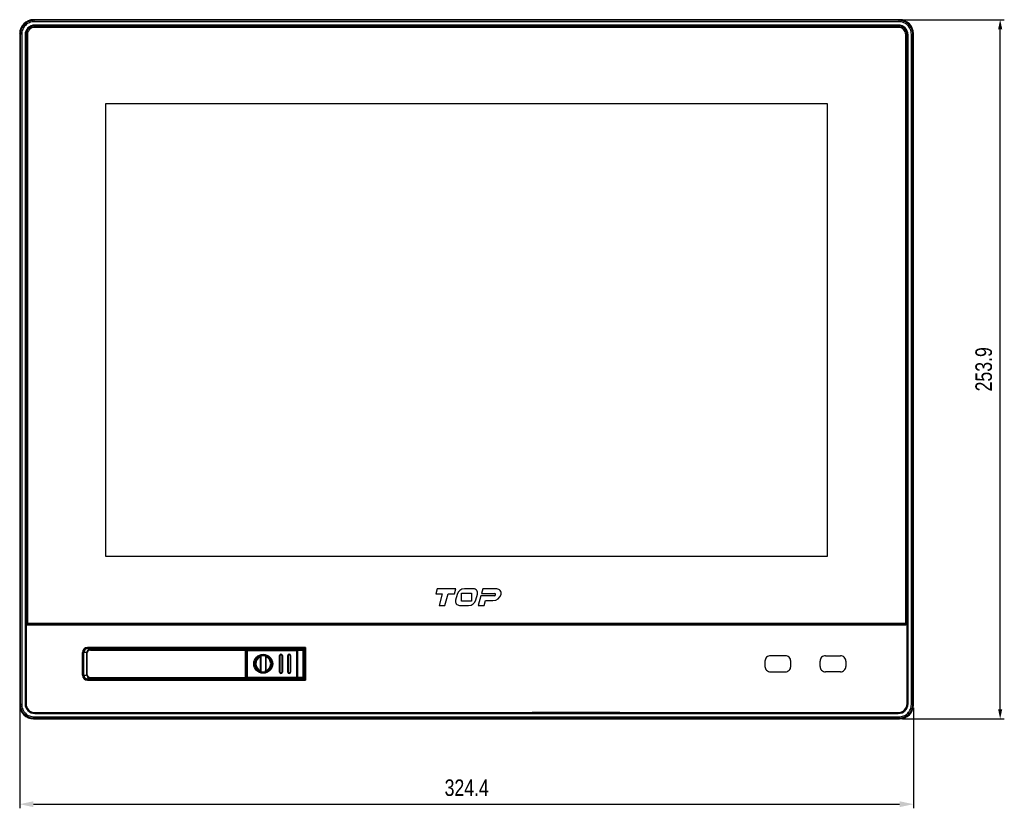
# Model space of a CAD drawing. Header units: millimetres. Extents: x 0 to 1189, y 0 to 841.
# Tile 8 of 28: x 200 to 557, y 306 to 592. Entities that reach past the tile are written whole.
import ezdxf

# ---------------------------------------------------------------- set-up
doc = ezdxf.new("R2010")
doc.units = ezdxf.units.MM
doc.header["$LTSCALE"] = 65.395
doc.header["$PDMODE"] = 3
doc.header["$PDSIZE"] = 8
doc.layers.get('0').update_dxf_attribs({"linetype": 'CONTINUOUS'})
doc.layers.get('Defpoints').update_dxf_attribs({"linetype": 'CONTINUOUS'})
for name, color, linetype in [('FR_HOST_COVER-GUIDE-SHAPE', 7, 'CONTINUOUS'), ('FR_HOST_COVER-LOCK-SHAPE', 7, 'CONTINUOUS'), ('FR_HOST_USB_COVER_RCW-SHAPE', 7, 'CONTINUOUS'), ('FRONT_CASE-RC12_-SHAPE', 7, 'CONTINUOUS'), ('LOCKING_KEY-SHAPE', 7, 'CONTINUOUS'), ('LOWER_COVER_RC12_혜창_24073-SHAPE', 7, 'CONTINUOUS'), ('TOPRC1200-DIM', 7, 'CONTINUOUS'), ('TOUCH-1-RT1251WD-SHAPE', 7, 'CONTINUOUS'), ('USB_COVER_HINGE_PIN-RTW-SHAPE', 7, 'CONTINUOUS')]:
    doc.layers.add(name, color=color, linetype=linetype)
doc.styles.get("Standard").update_dxf_attribs({"font": 'malgun.ttf'})
doc.styles.add('TEXTSTYLE_1', font='gdt', dxfattribs={"width": 0.8})
doc.dimstyles.new('DIMSTYLE_1', dxfattribs={"dimtxt": 3.5, "dimasz": 3.5, "dimexe": 1.5, "dimexo": 1, "dimgap": 0.875, "dimtad": 1, "dimdec": 5, "dimdsep": 46, "dimtxsty": 'Standard', "dimblk": '_FILLED', "dimblk1": '_FILLED', "dimblk2": '_FILLED', "dimcen": 0.09, "dimadec": 5, "dimazin": 2, "dimtp": 0.5, "dimtm": 0.5, "dimtfac": 1, "dimtdec": 5, "dimtofl": 0, "dimtmove": 0, "dimatfit": 3, "dimldrblk": '_FILLED', "dimfxl": 1, "dimtolj": 1, "dimarcsym": 0})

# ---------------------------------------------------------------- blocks, each defined once
blk = doc.blocks.new('_FILLED')
at = {"color": 0, "linetype": 'ByBlock'}
blk.add_solid([(0, 0), (-1, 0.214), (-1, -0.214)], dxfattribs=at)
blk = doc.blocks.new('*D1')
at = {"layer": 'Defpoints', "color": 0, "linetype": 'Continuous', "transparency": 16777216}
for p in [(199.66, 343.16), (524.06, 343.16), (524.06, 307.18)]:
    blk.add_point(p, dxfattribs=at)
at = {"layer": 'TOPRC1200-DIM', "color": 0, "linetype": 'Continuous', "lineweight": -2, "transparency": 16777216}
for p, q in [((199.66, 342.16), (199.66, 305.68)), ((524.06, 342.16), (524.06, 305.68)), ((204.66, 307.18), (519.06, 307.18))]:
    blk.add_line(p, q, dxfattribs=at)
at = {"layer": 'TOPRC1200-DIM', "color": 0, "linetype": 'Continuous', "lineweight": -2, "transparency": 16777216, "xscale": 5, "yscale": 5, "zscale": 5, "rotation": 180}
blk.add_blockref('_FILLED', (199.66, 307.18), dxfattribs=at)
at = {"layer": 'TOPRC1200-DIM', "color": 0, "linetype": 'Continuous', "lineweight": -2, "transparency": 16777216, "xscale": 5, "yscale": 5, "zscale": 5}
blk.add_blockref('_FILLED', (524.06, 307.18), dxfattribs=at)
at = {"layer": 'TOPRC1200-DIM', "color": 0, "linetype": 'Continuous', "transparency": 16777216, "insert": (361.93, 316.18), "char_height": 6, "attachment_point": 2, "line_spacing_factor": 0.9, "style": 'TEXTSTYLE_1'}
blk.add_mtext('\\A1;324.4', dxfattribs=at)
blk = doc.blocks.new('*D2')
at = {"layer": 'Defpoints', "color": 0, "linetype": 'Continuous', "transparency": 16777216}
for p in [(519.07, 592.06), (555.56, 592.06), (519.07, 338.16)]:
    blk.add_point(p, dxfattribs=at)
at = {"layer": 'TOPRC1200-DIM', "color": 0, "linetype": 'Continuous', "lineweight": -2, "transparency": 16777216}
for p, q in [((520.07, 592.06), (557.06, 592.06)), ((555.56, 341.66), (555.56, 588.56)), ((520.07, 338.16), (557.06, 338.16))]:
    blk.add_line(p, q, dxfattribs=at)
at = {"layer": 'TOPRC1200-DIM', "color": 0, "linetype": 'Continuous', "lineweight": -2, "transparency": 16777216, "xscale": 3.5, "yscale": 3.5, "zscale": 3.5}
for p, rotation in [((555.56, 592.06), 90), ((555.56, 338.16), 270)]:
    blk.add_blockref('_FILLED', p, dxfattribs=dict(at, rotation=rotation))
at = {"layer": 'TOPRC1200-DIM', "color": 0, "linetype": 'Continuous', "transparency": 16777216, "insert": (546.56, 465.1), "char_height": 6, "attachment_point": 2, "rotation": 90, "line_spacing_factor": 0.9, "style": 'TEXTSTYLE_1'}
blk.add_mtext('\\A1;253.9', dxfattribs=at)

msp = doc.modelspace()

# ---------------------------------------------------------------- linework, layer by layer
at = {"layer": 'FR_HOST_COVER-GUIDE-SHAPE', "color": 7, "linetype": 'Continuous'}
for p, q in [((281.689029, 363.359017), (281.862514, 363.359017)), ((281.862514, 363.362508), (302.562512, 363.362508)), ((281.862514, 363.359017), (281.862514, 363.162508)), ((281.862514, 363.324546), (282.313415, 363.320611)), ((283.062514, 363.3276), (283.062514, 363.362508)), ((299.512514, 363.362508), (299.512514, 363.304038)), ((300.249407, 363.298786), (302.498801, 363.298786)), ((300.495062, 363.098794), (302.698793, 363.098794)), ((302.498801, 363.298786), (302.562512, 363.362508)), ((302.498801, 353.026229), (302.498801, 363.298786)), ((302.698793, 363.098794), (302.762514, 363.162505)), ((302.698793, 363.098794), (302.698793, 353.226221)), ((302.762514, 353.16251), (302.762514, 363.162505)), ((281.689029, 352.965998), (281.862514, 352.965998)), ((281.862514, 352.965998), (281.862514, 353.162508)), ((282.313415, 353.004405), (281.862514, 353.00047)), ((281.862514, 352.962508), (302.562512, 352.962508)), ((283.062514, 352.962508), (283.062514, 352.997415)), ((299.512514, 353.020978), (299.512514, 352.962508)), ((302.498801, 353.026229), (300.249407, 353.026229)), ((302.698793, 353.226221), (300.495062, 353.226221)), ((302.562512, 352.962508), (302.498801, 353.026229)), ((302.762514, 353.16251), (302.698793, 353.226221))]:
    msp.add_line(p, q, dxfattribs=at)
for points, knots in [([(302.498801, 363.298786), (302.549825, 363.298782), (302.656151, 363.256145), (302.698789, 363.149819), (302.698793, 363.098794)], [0, 0, 0, 0, 0.5000000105, 1, 1, 1, 1]), ([(302.698793, 353.226221), (302.698789, 353.175197), (302.656151, 353.068871), (302.549825, 353.026233), (302.498801, 353.026229)], [0, 0, 0, 0, 0.5000000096, 1, 1, 1, 1])]:
    msp.add_open_spline(points, degree=3, knots=knots, dxfattribs=at)
for points in [[(302.562507, 363.362503), (302.613535, 363.362501), (302.71987, 363.319863), (302.762508, 363.213528), (302.762509, 363.1625)], [(302.562507, 352.962513), (302.613535, 352.962514), (302.71987, 353.005152), (302.762508, 353.111487), (302.762509, 353.162515)]]:
    msp.add_open_spline(points, degree=3, dxfattribs=at)
at = {"layer": 'FR_HOST_COVER-LOCK-SHAPE', "color": 7, "linetype": 'Continuous'}
for p, q in [((281.862514, 361.089714), (282.085404, 361.170839)), ((282.094827, 362.995299), (282.062514, 363.027612)), ((282.062514, 363.027612), (282.062514, 361.162508)), ((282.094827, 362.995299), (300.503765, 362.995299)), ((282.094827, 353.329716), (282.094827, 362.995299)), ((297.065386, 363.3276), (282.362503, 363.3276)), ((282.394815, 363.295288), (282.362503, 363.3276)), ((282.394815, 363.295288), (300.203776, 363.295288)), ((282.394815, 353.029727), (282.394815, 363.295288)), ((294.012514, 361.162508), (294.21962, 361.162508)), ((294.012514, 361.162508), (294.012514, 355.162508)), ((294.019742, 355.162508), (294.019742, 361.162508)), ((294.21962, 355.162508), (294.21962, 361.162508)), ((294.805408, 361.162508), (295.012514, 361.162508)), ((294.805408, 361.162508), (294.805408, 355.162508)), ((295.005286, 361.162508), (295.005286, 355.162508)), ((295.012514, 355.162508), (295.012514, 361.162508)), ((297.012514, 361.162508), (297.21962, 361.162508)), ((297.012514, 361.162508), (297.012514, 355.162508)), ((297.019742, 355.162508), (297.019742, 361.162508)), ((297.112514, 363.304038), (297.065386, 363.3276)), ((297.21962, 355.162508), (297.21962, 361.162508)), ((297.805408, 361.162508), (298.012514, 361.162508)), ((297.805408, 361.162508), (297.805408, 355.162508)), ((298.005286, 361.162508), (298.005286, 355.162508)), ((298.012514, 355.162508), (298.012514, 361.162508)), ((300.203776, 353.029727), (300.203776, 363.295288)), ((300.503765, 362.995299), (300.503765, 353.329716)), ((281.862514, 355.235302), (282.085404, 355.154177)), ((282.062514, 353.297404), (282.062514, 355.162508)), ((294.012514, 355.162508), (294.21962, 355.162508)), ((294.805408, 355.162508), (295.012514, 355.162508)), ((297.012514, 355.162508), (297.21962, 355.162508)), ((298.012514, 355.162508), (297.805408, 355.162508)), ((282.062514, 353.297404), (282.094827, 353.329716)), ((282.094827, 353.329716), (300.503765, 353.329716)), ((282.362503, 352.997415), (282.394815, 353.029727)), ((297.065386, 352.997415), (282.362503, 352.997415)), ((300.203776, 353.029727), (282.394815, 353.029727)), ((297.112514, 353.020978), (297.065386, 352.997415))]:
    msp.add_line(p, q, dxfattribs=at)
for radius in [3.436656, 3.233165, 3.2]:
    msp.add_circle((288.062514, 358.162508), radius, dxfattribs=at)
for centre, radius, start, end in [((294.512514, 361.162508), 0.5, 0, 180), ((294.512514, 361.162508), 0.492772, 0, 180), ((294.512514, 361.162507), 0.292894, 0.00008909, 179.99991091), ((297.512514, 361.162508), 0.5, 0, 180), ((297.512514, 361.162508), 0.492772, 0, 180), ((297.512514, 361.162507), 0.292894, 0.00008909, 179.99991091), ((294.512514, 355.162508), 0.5, 180, 0), ((294.512514, 355.162508), 0.492772, 180, 0), ((294.512514, 355.162508), 0.292894, 180.00008909, 359.99991091), ((297.512514, 355.162508), 0.5, 180, 0), ((297.512514, 355.162508), 0.492772, 180, 0), ((297.512514, 355.162508), 0.292894, 180.00008781, 359.99991219)]:
    msp.add_arc(centre, radius, start, end, dxfattribs=at)
for centre, major_axis, start_param, end_param in [((282.362526, 363.027589), (0.212148, -0.212148), 2.3562325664, 3.9269527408), ((300.212503, 363.004026), (0.212148, 0.212148), -0.7853600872, 0.7853600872), ((282.362526, 353.297427), (0.212148, 0.212148), 2.3562325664, 3.9269527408), ((300.212503, 353.320989), (0.212148, -0.212148), -0.7853600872, 0.7853600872)]:
    msp.add_ellipse(centre, major_axis=major_axis, ratio=0.9999238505, start_param=start_param, end_param=end_param, dxfattribs=at)
for points, knots in [([(282.094827, 362.995299), (282.094832, 363.071837), (282.158789, 363.231326), (282.318278, 363.295282), (282.394815, 363.295288)], [0, 0, 0, 0, 0.499999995, 1, 1, 1, 1]), ([(300.203776, 363.295288), (300.280313, 363.295282), (300.439802, 363.231326), (300.503759, 363.071837), (300.503765, 362.995299)], [0, 0, 0, 0, 0.499999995, 1, 1, 1, 1]), ([(282.394815, 353.029727), (282.318278, 353.029733), (282.158789, 353.09369), (282.094832, 353.253179), (282.094827, 353.329716)], [0, 0, 0, 0, 0.4999999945, 1, 1, 1, 1]), ([(300.503765, 353.329716), (300.503759, 353.253179), (300.439802, 353.09369), (300.280313, 353.029733), (300.203776, 353.029727)], [0, 0, 0, 0, 0.4999999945, 1, 1, 1, 1])]:
    msp.add_open_spline(points, degree=3, knots=knots, dxfattribs=at)
at = {"layer": 'FR_HOST_USB_COVER_RCW-SHAPE', "color": 7, "linetype": 'Continuous'}
for p, q in [((224.062514, 361.862508), (223.862514, 361.862508)), ((223.862514, 361.862508), (223.862514, 354.462508)), ((224.062514, 361.862508), (224.062514, 354.462508)), ((281.662514, 363.362508), (225.362514, 363.362508)), ((225.362514, 363.162508), (225.362514, 363.362508)), ((225.362514, 363.162508), (281.862514, 363.162508)), ((281.662514, 352.962508), (281.662514, 363.362508)), ((281.862514, 353.162508), (281.862514, 363.162508)), ((224.062514, 354.462508), (223.862514, 354.462508)), ((225.362514, 353.162508), (281.862514, 353.162508)), ((225.362514, 353.162508), (225.362514, 352.962508)), ((225.362514, 352.962508), (281.662514, 352.962508))]:
    msp.add_line(p, q, dxfattribs=at)
for centre, radius, start, end in [((225.362514, 361.862508), 1.5, 90, 180), ((225.362514, 361.862508), 1.3, 90, 180), ((281.662514, 363.162508), 0.2, 0, 90), ((225.362514, 354.462508), 1.5, 180, 270), ((225.362514, 354.462508), 1.3, 180, 270), ((281.662514, 353.162508), 0.2, 270, 0)]:
    msp.add_arc(centre, radius, start, end, dxfattribs=at)
at = {"layer": 'FRONT_CASE-RC12_-SHAPE', "color": 7, "linetype": 'Continuous'}
for p, q in [((204.886464, 591.835512), (204.659468, 592.062508)), ((519.06556, 592.062508), (204.659468, 592.062508)), ((204.886464, 591.318062), (204.886464, 591.835512)), ((518.838565, 591.835512), (204.886464, 591.835512)), ((518.838565, 591.318062), (204.886464, 591.318062)), ((205.162514, 590.107018), (205.162514, 590.062508)), ((518.562514, 590.107018), (205.162514, 590.107018)), ((518.562514, 590.062508), (205.162514, 590.062508)), ((518.562514, 590.107018), (518.562514, 590.062508)), ((518.838565, 591.835512), (519.06556, 592.062508)), ((518.838565, 591.318062), (518.838565, 591.835512)), ((199.662514, 587.065554), (199.662514, 343.159462)), ((199.88951, 586.838558), (199.662514, 587.065554)), ((199.88951, 586.838558), (199.88951, 343.386457)), ((200.40696, 586.838558), (199.88951, 586.838558)), ((200.40696, 586.838558), (200.40696, 343.386457)), ((201.618004, 586.562508), (201.618004, 343.662508)), ((201.618004, 586.562508), (201.662514, 586.562508)), ((201.662514, 586.562508), (201.662514, 343.662508)), ((522.107025, 586.562508), (522.062514, 586.562508)), ((522.062514, 343.662508), (522.062514, 586.562508)), ((522.107025, 343.662508), (522.107025, 586.562508)), ((523.318069, 586.838558), (523.835519, 586.838558)), ((523.318069, 343.386457), (523.318069, 586.838558)), ((523.835519, 586.838558), (524.062514, 587.065554)), ((523.835519, 343.386457), (523.835519, 586.838558)), ((524.062514, 343.159462), (524.062514, 587.065554)), ((222.901947, 362.284601), (222.701977, 362.284601)), ((222.701977, 354.040415), (222.701977, 362.284601)), ((222.913421, 362.273127), (222.901947, 362.284601)), ((222.901947, 354.040415), (222.901947, 362.284601)), ((222.913421, 354.051888), (222.913421, 362.273127)), ((224.301734, 363.884357), (303.211786, 363.884357)), ((224.301734, 363.684387), (224.301734, 363.884357)), ((224.313207, 363.672914), (224.301734, 363.684387)), ((224.301734, 363.684387), (303.011816, 363.684387)), ((229.857603, 363.613725), (229.823484, 363.596671)), ((229.857603, 363.362508), (229.857603, 363.613725)), ((229.992888, 363.362508), (229.992888, 363.616907)), ((232.201302, 363.362508), (232.201302, 363.656398)), ((232.678271, 363.662508), (275.019886, 363.662508)), ((232.678271, 363.362508), (232.678271, 363.662508)), ((275.759008, 363.538516), (275.640161, 363.657363)), ((302.865944, 363.538516), (275.759008, 363.538516)), ((275.759008, 363.538516), (275.759008, 363.362508)), ((302.862514, 363.338546), (302.655648, 363.338546)), ((302.862514, 352.986469), (302.862514, 363.338546)), ((302.865944, 363.538516), (303.211786, 363.884357)), ((303.011816, 363.684387), (303.011816, 352.640628)), ((303.211786, 363.884357), (303.211786, 352.440658)), ((222.901947, 354.040415), (222.701977, 354.040415)), ((222.901947, 354.040415), (222.913421, 354.051888)), ((224.301734, 352.640628), (224.313207, 352.652102)), ((303.011816, 352.640628), (224.301734, 352.640628)), ((224.301734, 352.640628), (224.301734, 352.440658)), ((303.211786, 352.440658), (224.301734, 352.440658)), ((229.857603, 352.71129), (229.823484, 352.728345)), ((229.857603, 352.71129), (229.857603, 352.962508)), ((229.992888, 352.708108), (229.992888, 352.962508)), ((232.201302, 352.668617), (232.201302, 352.962508)), ((232.678271, 352.662508), (232.678271, 352.962508)), ((275.019887, 352.662508), (232.678271, 352.662508)), ((275.640161, 352.667653), (275.759008, 352.7865)), ((275.759008, 352.7865), (275.759008, 352.962508)), ((275.759008, 352.7865), (302.865944, 352.7865)), ((302.655648, 352.986469), (302.862514, 352.986469)), ((303.211786, 352.440658), (302.865944, 352.7865)), ((199.88951, 343.386457), (199.662514, 343.159462)), ((200.40696, 343.386457), (199.88951, 343.386457)), ((201.618004, 343.662508), (201.662514, 343.662508)), ((522.107025, 343.662508), (522.062514, 343.662508)), ((523.318069, 343.386457), (523.835519, 343.386457)), ((523.835519, 343.386457), (524.062514, 343.159462)), ((205.162514, 340.162508), (518.562514, 340.162508)), ((205.162514, 340.117997), (205.162514, 340.162508)), ((205.162514, 340.117997), (518.562514, 340.117997)), ((518.562514, 340.117997), (518.562514, 340.162508)), ((204.886464, 338.389503), (204.659468, 338.162508)), ((204.659468, 338.162508), (519.06556, 338.162508)), ((204.886464, 338.906953), (518.838565, 338.906953)), ((204.886464, 338.906953), (204.886464, 338.389503)), ((204.886464, 338.389503), (518.838565, 338.389503)), ((518.838565, 338.906953), (518.838565, 338.389503)), ((518.838565, 338.389503), (519.06556, 338.162508))]:
    msp.add_line(p, q, dxfattribs=at)
for points in [[(303.011816, 363.684387), (303.013565, 363.686183), (303.018278, 363.69085)], [(303.155112, 363.827684), (303.182446, 363.855231), (303.211786, 363.884357)], [(303.011816, 352.640628), (303.013612, 352.638879), (303.018278, 352.634166)], [(303.155112, 352.497332), (303.182659, 352.469998), (303.211786, 352.440658)]]:
    msp.add_lwpolyline(points, dxfattribs=at)
for centre, radius, start, end in [((205.162514, 586.562508), 3.54451, 90, 180), ((205.162514, 586.562508), 3.5, 90, 180), ((518.562514, 586.562508), 3.54451, 0, 90), ((518.562514, 586.562508), 3.5, 0, 90), ((224.301636, 362.284698), 1.599655, 89.99650491, 180.00349509), ((224.301564, 362.28477), 1.399615, 89.99307504, 180.00692496), ((224.313733, 362.272601), 1.400317, 90.02150633, 179.97849367), ((235.269191, 363.070637), 5.480382, 176.33850235, 176.93804361), ((224.301636, 354.040317), 1.599655, 179.99650491, 270.00349509), ((224.301564, 354.040246), 1.399615, 179.99307359, 270.00692642), ((224.313733, 354.052414), 1.400317, 180.02150634, 269.97849366), ((235.269188, 353.254378), 5.480379, 183.06195669, 183.66149824), ((205.162514, 343.662508), 3.54451, 180, 270), ((205.162514, 343.662508), 3.5, 180, 270), ((518.562514, 343.662508), 3.54451, 270, 0), ((518.562514, 343.662508), 3.5, 270, 0)]:
    msp.add_arc(centre, radius, start, end, dxfattribs=at)
for centre, major_axis, ratio, start_param, end_param in [((204.665562, 587.05946), (-3.539843, 3.539843), 0.998782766, -0.7847891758, 0.7847891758), ((519.059467, 587.05946), (3.539843, 3.539843), 0.998782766, -0.7847891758, 0.7847891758), ((230.057481, 363.613603), (0.2, 0), 0.0174550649, 1.8996560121, 3.1066860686), ((228.862514, 363.674726), (3.5, 0), 0.0174550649, -1.2419366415, -0.304692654), ((232.678271, 363.65378), (0.5, 0), 0.0174550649, 1.5707963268, 2.8368999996), ((302.866005, 363.338546), (0, 0.2), 0.0174550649, 0.0174532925, 1.5707963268), ((230.057481, 352.711412), (0.2, 0), 0.0174550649, -3.1066860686, -1.8996560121), ((228.862514, 352.650289), (3.5, 0), 0.0174550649, 0.304692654, 1.2419366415), ((232.678271, 352.671235), (0.5, 0), 0.0174550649, -2.8368999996, -1.5707963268), ((302.866005, 352.986469), (0, 0.2), 0.0174550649, -4.7123889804, -3.1590459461), ((204.665562, 343.165555), (3.539843, 3.539843), 0.998782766, -3.9263818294, -2.3568034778), ((519.059467, 343.165555), (3.539843, -3.539843), 0.998782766, -0.7847891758, 0.7847891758)]:
    msp.add_ellipse(centre, major_axis=major_axis, ratio=ratio, start_param=start_param, end_param=end_param, dxfattribs=at)
for points, knots in [([(204.886464, 591.835512), (204.236308, 591.83543), (202.92217, 591.575364), (201.261262, 590.463305), (200.14953, 588.802428), (199.889592, 587.488507), (199.88951, 586.838558)], [0, 0, 0, 0, 0.250094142, 0.5000390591, 0.7499854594, 1, 1, 1, 1]), ([(204.886464, 591.318062), (204.303588, 591.318062), (203.125444, 591.085074), (201.636404, 590.08821), (200.639833, 588.599198), (200.40696, 587.421248), (200.40696, 586.838558)], [0, 0, 0, 0, 0.2501026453, 0.5000390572, 0.7499769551, 1, 1, 1, 1]), ([(523.835519, 586.838558), (523.835437, 587.488714), (523.575371, 588.802852), (522.463312, 590.46376), (520.802434, 591.575492), (519.488514, 591.83543), (518.838565, 591.835512)], [0, 0, 0, 0, 0.250094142, 0.5000390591, 0.7499854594, 1, 1, 1, 1]), ([(523.318069, 586.838558), (523.318069, 587.421434), (523.085081, 588.599578), (522.088217, 590.088618), (520.599205, 591.085189), (519.421255, 591.318062), (518.838565, 591.318062)], [0, 0, 0, 0, 0.2501026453, 0.5000390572, 0.7499769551, 1, 1, 1, 1]), ([(223.912916, 362.230436), (223.773119, 362.233233), (223.57689, 362.237595), (223.333789, 362.245036), (223.192879, 362.250057), (223.081351, 362.25586), (222.997911, 362.259836), (222.946897, 362.267214), (222.919582, 362.268425), (222.913421, 362.273127)], [0, 0, 0, 0, 0.4190105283, 0.5880818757, 0.7290278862, 0.8411191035, 0.9238298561, 0.9767727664, 1, 1, 1, 1]), ([(229.823484, 363.596671), (229.491055, 363.595417), (228.826795, 363.594255), (227.847398, 363.596237), (226.917298, 363.601821), (226.19384, 363.609464), (225.67333, 363.617432), (225.338098, 363.623818), (225.045779, 363.630788), (224.799869, 363.638167), (224.603516, 363.646005), (224.47169, 363.65292), (224.393121, 363.659328), (224.353793, 363.663079), (224.329395, 363.667679), (224.316074, 363.67006), (224.313207, 363.672914)], [0, 0, 0, 0, 0.1809092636, 0.3614897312, 0.5329881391, 0.6870782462, 0.7552150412, 0.8162833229, 0.8695424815, 0.9143457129, 0.9501490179, 0.9765271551, 0.9860817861, 0.9931745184, 0.9977989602, 1, 1, 1, 1]), ([(229.823484, 363.596671), (229.819088, 363.594473), (229.816283, 363.575008), (229.809597, 363.543659), (229.804922, 363.487769), (229.801587, 363.445359), (229.799996, 363.420624)], [0, 0, 0, 0, 0.0826381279, 0.276527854, 0.5832203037, 1, 1, 1, 1]), ([(275.019885, 363.662508), (275.077324, 363.662508), (275.284092, 363.661921), (275.490847, 363.659374), (275.640161, 363.657363)], [0, 0, 0, 0, 0.277796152, 1, 1, 1, 1]), ([(275.640161, 363.657363), (275.545837, 363.657377), (275.353062, 363.601598), (275.222999, 363.448749), (275.184283, 363.362735)], [0, 0, 0, 0, 0.4999972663, 1, 1, 1, 1]), ([(275.759008, 363.538516), (275.687473, 363.538507), (275.542663, 363.50702), (275.424804, 363.417179), (275.378418, 363.36271)], [0, 0, 0, 0, 0.4999693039, 1, 1, 1, 1]), ([(222.913421, 354.051888), (222.919581, 354.05659), (222.94689, 354.057801), (222.997894, 354.065178), (223.081318, 354.069154), (223.192825, 354.074956), (223.333709, 354.079977), (223.576765, 354.087417), (223.772958, 354.091778), (223.91273, 354.094575)], [0, 0, 0, 0, 0.0232274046, 0.0761700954, 0.1588797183, 0.2709700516, 0.4119158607, 0.5809874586, 1, 1, 1, 1]), ([(224.313207, 352.652102), (224.316073, 352.654955), (224.329395, 352.657336), (224.353792, 352.661937), (224.39312, 352.665687), (224.471687, 352.672095), (224.603512, 352.67901), (224.799864, 352.686848), (225.045773, 352.694227), (225.338092, 352.701198), (225.673324, 352.707583), (226.193833, 352.715551), (226.917291, 352.723195), (227.847392, 352.728778), (228.826791, 352.73076), (229.491053, 352.729599), (229.823484, 352.728345)], [0, 0, 0, 0, 0.0022009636, 0.0068253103, 0.0139179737, 0.0234724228, 0.0498502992, 0.0856534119, 0.1304565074, 0.1837155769, 0.2447837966, 0.3129205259, 0.4670106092, 0.6385091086, 0.8190896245, 1, 1, 1, 1]), ([(229.799996, 352.904392), (229.801587, 352.879656), (229.804922, 352.837246), (229.809597, 352.781356), (229.816283, 352.750008), (229.819088, 352.730542), (229.823484, 352.728345)], [0, 0, 0, 0, 0.416779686, 0.7234720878, 0.9173618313, 1, 1, 1, 1]), ([(275.640161, 352.667653), (275.59357, 352.667025), (275.386823, 352.664231), (275.180056, 352.662508), (275.019885, 352.662508)], [0, 0, 0, 0, 0.2253542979, 1, 1, 1, 1]), ([(275.184321, 352.962197), (275.223046, 352.876199), (275.353113, 352.723395), (275.545855, 352.66764), (275.640161, 352.667653)], [0, 0, 0, 0, 0.5000221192, 1, 1, 1, 1]), ([(275.378413, 352.962311), (275.424792, 352.907853), (275.542644, 352.818004), (275.687458, 352.786509), (275.759008, 352.7865)], [0, 0, 0, 0, 0.4999306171, 1, 1, 1, 1]), ([(199.88951, 343.386457), (199.889592, 342.736301), (200.149658, 341.422164), (201.261717, 339.761255), (202.922594, 338.649523), (204.236515, 338.389585), (204.886464, 338.389503)], [0, 0, 0, 0, 0.250094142, 0.5000390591, 0.7499854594, 1, 1, 1, 1]), ([(200.40696, 343.386457), (200.40696, 342.803582), (200.639948, 341.625437), (201.636812, 340.136397), (203.125824, 339.139826), (204.303774, 338.906953), (204.886464, 338.906953)], [0, 0, 0, 0, 0.2501026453, 0.5000390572, 0.7499769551, 1, 1, 1, 1]), ([(518.838565, 338.906953), (519.42144, 338.906953), (520.599585, 339.139941), (522.088625, 340.136805), (523.085196, 341.625817), (523.318069, 342.803767), (523.318069, 343.386457)], [0, 0, 0, 0, 0.2501026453, 0.5000390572, 0.7499769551, 1, 1, 1, 1]), ([(518.838565, 338.389503), (519.488721, 338.389585), (520.802858, 338.649651), (522.463767, 339.76171), (523.575499, 341.422588), (523.835437, 342.736508), (523.835519, 343.386457)], [0, 0, 0, 0, 0.250094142, 0.5000390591, 0.7499854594, 1, 1, 1, 1])]:
    msp.add_open_spline(points, degree=3, knots=knots, dxfattribs=at)
for points in [[(275.019886, 363.662508), (274.949068, 363.575522), (274.895823, 363.471126), (274.867062, 363.362709)], [(274.86708, 352.962239), (274.895851, 352.853847), (274.949088, 352.749479), (275.019887, 352.662508)]]:
    msp.add_open_spline(points, degree=3, dxfattribs=at)
at = {"layer": 'LOCKING_KEY-SHAPE', "color": 7, "linetype": 'Continuous'}
for p, q in [((287.088217, 360.680591), (287.096193, 361.002618)), ((287.214229, 360.64622), (287.220705, 361.041979)), ((287.235206, 361.046179), (287.235206, 355.278836)), ((288.889823, 361.046179), (288.889823, 355.278836)), ((288.904324, 361.041979), (288.910799, 360.64622)), ((289.028835, 361.002618), (289.036811, 360.680591)), ((287.114245, 355.639555), (287.114245, 360.68546)), ((287.214229, 355.678796), (287.214229, 360.64622)), ((288.910799, 360.64622), (288.910799, 355.678796)), ((289.010784, 360.68546), (289.010784, 355.639556)), ((287.096193, 355.322398), (287.088217, 355.644424)), ((287.220705, 355.283036), (287.214229, 355.678796)), ((288.910799, 355.678796), (288.904324, 355.283036)), ((289.036811, 355.644424), (289.028835, 355.322398))]:
    msp.add_line(p, q, dxfattribs=at)
msp.add_circle((288.062514, 358.162508), 3, dxfattribs=at)
for start, end in [(111.15245437, 248.84754802), (291.15245154, 68.84754472)]:
    msp.add_arc((288.062514, 358.162508), 2.7, start, end, dxfattribs=at)
for points in [[(287.114245, 360.68546), (287.105419, 360.68552), (287.096449, 360.683776), (287.088217, 360.680591)], [(289.036811, 360.680591), (289.02858, 360.683776), (289.01961, 360.685521), (289.010784, 360.68546)], [(287.088217, 355.644424), (287.096449, 355.641239), (287.105419, 355.639495), (287.114245, 355.639555)], [(289.010784, 355.639556), (289.01961, 355.639495), (289.02858, 355.641239), (289.036811, 355.644424)]]:
    msp.add_open_spline(points, degree=3, dxfattribs=at)
for points, knots in [([(287.114245, 360.68546), (287.138391, 360.685295), (287.172671, 360.68275), (287.213647, 360.659314), (287.214229, 360.64622)], [0, 0, 0, 0, 0.6481668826, 1, 1, 1, 1]), ([(289.010784, 360.68546), (288.986638, 360.685295), (288.952357, 360.68275), (288.911381, 360.659314), (288.910799, 360.64622)], [0, 0, 0, 0, 0.6481667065, 1, 1, 1, 1]), ([(287.114245, 355.639555), (287.138391, 355.639721), (287.172671, 355.642265), (287.213647, 355.665702), (287.214229, 355.678796)], [0, 0, 0, 0, 0.6481673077, 1, 1, 1, 1]), ([(289.010784, 355.639556), (288.986638, 355.639721), (288.952357, 355.642265), (288.911381, 355.665702), (288.910799, 355.678796)], [0, 0, 0, 0, 0.6481673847, 1, 1, 1, 1])]:
    msp.add_open_spline(points, degree=3, knots=knots, dxfattribs=at)
at = {"layer": 'LOWER_COVER_RC12_혜창_24073-SHAPE', "color": 7, "linetype": 'Continuous'}
for p, q in [((201.971242, 372.25378), (201.962566, 372.262456)), ((521.753787, 372.25378), (201.971242, 372.25378)), ((201.971242, 372.25378), (201.971242, 343.662456)), ((521.753787, 372.25378), (521.762462, 372.262456)), ((521.753787, 343.662456), (521.753787, 372.25378)), ((222.47585, 362.284305), (222.519333, 362.284305)), ((222.47585, 354.040606), (222.47585, 362.284305)), ((222.519333, 362.284305), (222.519333, 354.040606)), ((224.301977, 364.110432), (303.437913, 364.110432)), ((224.301977, 364.066949), (224.301977, 364.110432)), ((303.394429, 364.066949), (224.301977, 364.066949)), ((303.394429, 364.066949), (303.437913, 364.110432)), ((303.394429, 352.257963), (303.394429, 364.066949)), ((303.437913, 364.110432), (303.437913, 352.214479)), ((477.550266, 361.099598), (472.174763, 361.099598)), ((492.174814, 361.099598), (497.550215, 361.099598)), ((470.175372, 359.100207), (470.175372, 357.224704)), ((479.549657, 357.224704), (479.549657, 359.100207)), ((490.175372, 357.224754), (490.175372, 359.100156)), ((499.549657, 359.100156), (499.549657, 357.224754)), ((222.519333, 354.040606), (222.47585, 354.040606)), ((472.174763, 355.225313), (477.550266, 355.225313)), ((497.550216, 355.225313), (492.174812, 355.225313)), ((224.301977, 352.257963), (303.394429, 352.257963)), ((224.301977, 352.214479), (224.301977, 352.257963)), ((303.437913, 352.214479), (224.301977, 352.214479)), ((303.394429, 352.257963), (303.437913, 352.214479)), ((201.971242, 343.662456), (201.962566, 343.662456)), ((521.762462, 343.662456), (521.753787, 343.662456)), ((205.162514, 340.471183), (518.562514, 340.471183)), ((205.162514, 340.462508), (205.162514, 340.471183)), ((417.528518, 340.436273), (385.719373, 340.436273)), ((518.562514, 340.471183), (518.562514, 340.462508))]:
    msp.add_line(p, q, dxfattribs=at)
for centre, radius, start, end in [((224.301977, 362.284305), 1.826127, 90.00000001, 180), ((224.301977, 362.284305), 1.782644, 90.00000001, 180), ((472.174524, 359.100446), 1.999144, 89.99168445, 180.00831536), ((477.550505, 359.100446), 1.999144, 359.99168445, 90.00831536), ((492.174524, 359.100446), 1.999144, 89.99169205, 180.00830776), ((497.550504, 359.100446), 1.999144, 359.99169205, 90.00830776), ((224.301977, 354.040606), 1.826127, 180, 270), ((224.301977, 354.040606), 1.782644, 180, 270), ((472.174524, 357.224465), 1.999144, 179.99173228, 270.00826754), ((477.550505, 357.224465), 1.999144, 269.99173228, 0.00826754), ((492.174524, 357.224466), 1.999144, 179.99173989, 270.00825994), ((497.550504, 357.224466), 1.999144, 269.99173989, 0.00825994), ((205.162514, 343.662456), 3.191272, 180, 270), ((518.562514, 343.662456), 3.191272, 270, 0)]:
    msp.add_arc(centre, radius, start, end, dxfattribs=at)
at = {"layer": 'TOUCH-1-RT1251WD-SHAPE', "color": 7, "linetype": 'Continuous'}
for p, q in [((205.162514, 589.262508), (205.162514, 589.762508)), ((518.562514, 589.762508), (205.162514, 589.762508)), ((518.562514, 589.262508), (518.562514, 589.762508)), ((201.962514, 586.562508), (201.962514, 372.862508)), ((202.462514, 586.562508), (201.962514, 586.562508)), ((202.462514, 586.562508), (202.462514, 372.362508)), ((518.562514, 589.262508), (205.162514, 589.262508)), ((521.262514, 586.562508), (521.762514, 586.562508)), ((521.262514, 372.362508), (521.262514, 586.562508)), ((521.762514, 372.862508), (521.762514, 586.562508)), ((230.802514, 561.462508), (230.802514, 397.262508)), ((492.922514, 561.462508), (230.802514, 561.462508)), ((492.922514, 397.262508), (492.922514, 561.462508)), ((230.802514, 397.262508), (492.922514, 397.262508)), ((351.197261, 385.362808), (350.727545, 383.608648)), ((350.727545, 383.608648), (353.057497, 383.608648)), ((357.961421, 385.362808), (351.197261, 385.362808)), ((353.057497, 383.608648), (351.920498, 379.362508)), ((354.040256, 379.362508), (355.177256, 383.608648)), ((355.177256, 383.608648), (357.491705, 383.608648)), ((357.491705, 383.608648), (357.961421, 385.362808)), ((358.442696, 383.316709), (357.889422, 381.250497)), ((360.014214, 383.818408), (363.710814, 383.818408)), ((360.014214, 380.906608), (360.014214, 383.818408)), ((364.387674, 385.362808), (361.108769, 385.362808)), ((363.710814, 383.818408), (363.710814, 380.906608)), ((365.283353, 381.408607), (365.836627, 383.474818)), ((367.044729, 382.847308), (366.111596, 379.362508)), ((371.906819, 382.847308), (367.044729, 382.847308)), ((367.71831, 385.362808), (367.264388, 383.667628)), ((367.264388, 383.667628), (372.121112, 383.667628)), ((372.88371, 385.362808), (367.71831, 385.362808)), ((351.920498, 379.362508), (354.040256, 379.362508)), ((359.338374, 379.362508), (362.61728, 379.362508)), ((363.710814, 380.906608), (360.014214, 380.906608)), ((366.111596, 379.362508), (368.231603, 379.362508)), ((368.231603, 379.362508), (368.714316, 381.165208)), ((368.714316, 381.165208), (371.459236, 381.165208)), ((201.962514, 372.862508), (521.762514, 372.862508)), ((202.462514, 372.362508), (521.262514, 372.362508))]:
    msp.add_line(p, q, dxfattribs=at)
for centre, radius, start, end in [((205.162514, 586.562508), 3.2, 90, 180), ((518.562514, 586.562508), 3.2, 0, 90), ((205.162514, 586.562508), 2.7, 90, 180), ((518.562514, 586.562508), 2.7, 0, 90), ((361.108769, 382.602808), 2.76, 90, 165.00945), ((364.387674, 383.862808), 1.5, 345.00945, 90), ((371.459236, 384.204568), 3.03936, 270, 344.26949761), ((371.906819, 383.364614), 0.517306, 270, 0), ((372.121112, 383.364614), 0.303014, 0, 90), ((372.88371, 383.803348), 1.55946, 344.26949761, 90), ((359.338374, 380.862508), 1.5, 165.00945, 270), ((362.61728, 382.122508), 2.76, 270, 345.00945), ((202.462514, 372.862508), 0.5, 180, 270), ((521.262514, 372.862508), 0.5, 270, 0)]:
    msp.add_arc(centre, radius, start, end, dxfattribs=at)
at = {"layer": 'USB_COVER_HINGE_PIN-RTW-SHAPE', "color": 7, "linetype": 'Continuous'}
for p, q in [((228.062514, 363.462508), (227.962514, 363.362508)), ((229.662514, 363.462508), (228.062514, 363.462508)), ((229.662514, 363.462508), (229.762514, 363.362508)), ((228.062514, 352.862508), (227.962514, 352.962508)), ((229.662514, 352.862508), (228.062514, 352.862508)), ((229.662514, 352.862508), (229.762514, 352.962508))]:
    msp.add_line(p, q, dxfattribs=at)

# ---------------------------------------------------------------- dimensions: what is measured, and where the dimension line sits
at = {"layer": 'TOPRC1200-DIM', "color": 2, "linetype": 'Continuous'}
dim = msp.add_linear_dim(base=(555.562222, 592.062508), p1=(519.06556, 338.162508), p2=(519.06556, 592.062508), angle=90, dimstyle='DIMSTYLE_1', override={"dimtxt": 6, "dimgap": 1, "dimtxsty": 'TEXTSTYLE_1'}, dxfattribs=at)
dim.commit()
dim.dimension.update_dxf_attribs({"geometry": '*D2', "text_midpoint": (555.562222, 465.097331), "dimtype": 160})
dim = msp.add_linear_dim(base=(524.062514, 307.181235), p1=(199.662514, 343.159462), p2=(524.062514, 343.159462), dimstyle='DIMSTYLE_1', override={"dimtxt": 6, "dimasz": 5, "dimgap": 1, "dimtxsty": 'TEXTSTYLE_1'}, dxfattribs=at)
dim.commit()
dim.dimension.update_dxf_attribs({"geometry": '*D1', "text_midpoint": (361.925116, 307.181235), "dimtype": 160})

doc.saveas('drawing.dxf')
